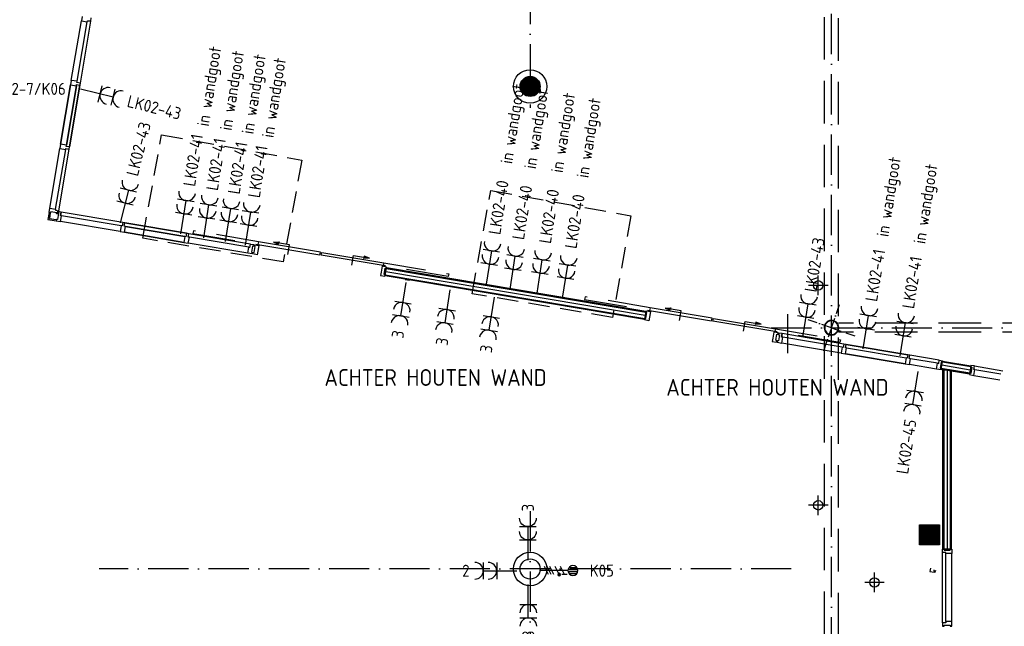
# Model space of a CAD drawing. Header units: millimetres. Extents: x 90707 to 259985, y -1262 to 84291.
# Tile 24 of 75: x 132325 to 147026, y 19153 to 28204. Entities that reach past the tile are written whole.
import ezdxf
from ezdxf.enums import TextEntityAlignment as Align

# ---------------------------------------------------------------- set-up
doc = ezdxf.new("R2010")
doc.units = ezdxf.units.MM
doc.header["$LTSCALE"] = 100
doc.linetypes.add('DASHDOT', pattern=[9, 6, -1.5, 0, -1.5])
doc.linetypes.add('HIDDEN', pattern=[9.525, 6.35, -3.175])
doc.layers.get('0').update_dxf_attribs({"linetype": 'CONTINUOUS'})
for name, color, linetype in [('AANSLWCD', 3, 'CONTINUOUS'), ('ABNSLWCD_ATTRIB', 2, 'CONTINUOUS'), ('AL$7----_STRAMIEN', 1, 'DASHDOT'), ('AL$8----_HULPKOLOM', 2, 'CONTINUOUS'), ('AL$8----_HULPLIJNEN', 2, 'CONTINUOUS'), ('AL22----_BINNENWAND', 7, 'CONTINUOUS'), ('AL28----_KONSTRUKTIE', 3, 'CONTINUOUS'), ('AL31----_BUITENKOZ', 7, 'CONTINUOUS'), ('AL32----_BINNENKOZ', 7, 'CONTINUOUS'), ('ALL-----_REFLIJNEN', 8, 'CONTINUOUS'), ('ALXAA---_GEWBETON', 12, 'CONTINUOUS'), ('EB62209-_ATTRIB', 2, 'CONTINUOUS'), ('EB63103-_ATTRIB', 2, 'CONTINUOUS'), ('EL62209-_KRACHT-ASP400', 3, 'CONTINUOUS'), ('EL63103-_LICHT-WCD230V', 3, 'CONTINUOUS'), ('EL6441--_DATACOM', 3, 'CONTINUOUS'), ('MV-BINNENBESTRATING', 1, 'CONTINUOUS'), ('MV-BINNENKOZIJN', 1, 'CONTINUOUS'), ('MV-STAALKOLOM', 1, 'CONTINUOUS'), ('TEKST25', 1, 'CONTINUOUS'), ('VOLGNUMMER', 7, 'CONTINUOUS')]:
    doc.layers.add(name, color=color, linetype=linetype)
doc.styles.add('1_8', font='ISO', dxfattribs={"height": 1.8})
doc.styles.get("Standard").update_dxf_attribs({"font": 'iso.shx'})

# ---------------------------------------------------------------- blocks, each defined once
blk = doc.blocks.new('ES3W2A')
for p, q in [((1.25, 2), (-1.25, 2)), ((0, 2), (0, -3)), ((1.25, 0), (-1.25, 0))]:
    blk.add_line(p, q)
for centre in [(0, 3.25), (0, 1.25)]:
    blk.add_arc(centre, 1.25, 180, 0)
at = {"style": '1_8'}
for tag, flags, p in [('VERMOGEN', 9, (-2.5, 5)), ('GROEP', 8, (0, 5)), ('SCHAK', 8, (2.5, 5)), ('GELIJK', 9, (5, 5)), ('KAST', 9, (7, 5)), ('TAL', 8, (2.5, 5))]:
    blk.add_attdef(tag, text='', height=1.8, rotation=90, dxfattribs=dict(at, flags=flags)).set_placement(p, align=Align.MIDDLE_CENTER)
at = {"style": '1_8', "width": 0.7, "flags": 8}
blk.add_attdef('DOEL', text='', height=1.8, rotation=90, dxfattribs=at).set_placement((-2.5, 5), align=Align.MIDDLE_LEFT)
at = {"style": '1_8', "flags": 9}
blk.add_attdef('M_CODE', text='', height=1.8, dxfattribs=at).set_placement((0, 0), align=Align.MIDDLE_CENTER)
blk = doc.blocks.new('ES2X2')
for p, q in [((-0.45, 1.4), (-0.45, 2.6)), ((-0.15, 1.27), (-0.15, 2.73)), ((0.15, 1.27), (0.15, 2.73)), ((0.45, 1.4), (0.45, 2.6)), ((0, 1.25), (0, -3))]:
    blk.add_line(p, q)
at = {"color": 1}
for p, q in [((-0.72, -0.21), (-0.72, 0.11)), ((-0.64, -0.25), (-0.64, 0.15)), ((-0.6, 1.15), (-0.6, 0.35)), ((-0.6, 0.75), (0.6, 0.15)), ((-0.56, -0.25), (-0.56, 0.15)), ((-0.48, -0.21), (-0.48, 0.11)), ((-0.6, -0.05), (0.6, -0.65)), ((-0.6, -0.85), (0.6, -1.45)), ((-0.6, -1.25), (0.6, -1.85)), ((-0.6, -1.65), (0.6, -2.25))]:
    blk.add_line(p, q, dxfattribs=at)
blk.add_circle((0, 2), 0.75)
blk.add_circle((-0.6, -0.05), 0.2, dxfattribs=at)
at = {"style": '1_8'}
for tag, flags, p in [('VERMOGEN', 9, (-2.5, 4.5)), ('GROEP', 8, (0, 4.5)), ('SCHAK', 8, (2.5, 4.5)), ('KAST', 9, (7, 4.5)), ('DOEL', 8, (-2.5, 1))]:
    blk.add_attdef(tag, text='', height=1.8, rotation=90, dxfattribs=dict(at, flags=flags)).set_placement(p, align=Align.MIDDLE_LEFT)
at = {"style": '1_8', "flags": 8}
blk.add_attdef('TAL', text='', height=1.8, rotation=90, dxfattribs=at).set_placement((2.5, 4.5), align=Align.MIDDLE_CENTER)
at = {"style": '1_8', "flags": 9}
blk.add_attdef('M_CODE', text='', height=1.8, dxfattribs=at).set_placement((0, 0), align=Align.MIDDLE_CENTER)
blk = doc.blocks.new('A$Cca306792')
at = {"layer": 'AL$7----_STRAMIEN', "color": 1}
for p, q in [((48828, 59705), (48828, 28151)), ((48828, 22132), (48828, 5654)), ((52728, 21270), (42396, 21270))]:
    blk.add_line(p, q, dxfattribs=at)
at = {"layer": 'AL$7----_STRAMIEN'}
for points in [[(53328, 5550), (53328, 47073)], [(52428, 24870), (80709, 24870)]]:
    blk.add_lwpolyline(points, dxfattribs=at)
at = {"layer": 'AL$8----_HULPKOLOM', "color": 8}
for centre in [(48828, 28470), (48828, 28470), (48828, 21270), (48828, 21270)]:
    blk.add_circle(centre, 250, dxfattribs=at)
at = {"layer": 'AL$8----_HULPLIJNEN', "color": 8, "linetype": 'DASHDOT', "ltscale": 0.25}
for q in [(53449, 25217), (52981, 24990), (53208, 24522), (53676, 24749)]:
    blk.add_line((53328, 24870), q, dxfattribs=at)
at = {"layer": 'AL22----_BINNENWAND', "color": 8}
for p, q in [((46662, 25646), (46683, 25769)), ((46683, 25769), (50558, 25117)), ((50537, 24994), (46662, 25646)), ((50558, 25117), (50537, 24994)), ((54965, 24248), (54986, 24371)), ((54986, 24371), (55410, 24300)), ((55410, 24300), (55389, 24177)), ((55389, 24177), (54965, 24248)), ((54991, 24244), (54965, 24248)), ((55116, 24223), (54991, 24244)), ((54991, 21568), (54991, 24243)), ((54991, 24243), (54994, 24243)), ((55116, 24223), (55116, 21568)), ((55116, 21568), (54991, 21568))]:
    blk.add_line(p, q, dxfattribs=at)
at = {"layer": 'AL22----_BINNENWAND', "color": 8, "linetype": 'Continuous'}
for p, q in [((46681, 25754), (50556, 25102)), ((46665, 25661), (50540, 25008)), ((55392, 24192), (54968, 24263)), ((55408, 24285), (54984, 24357)), ((55006, 24243), (55006, 21568)), ((55101, 24225), (55101, 21568))]:
    blk.add_line(p, q, dxfattribs=at)
at = {"layer": 'AL28----_KONSTRUKTIE', "color": 8}
for p, q in [((52673, 25073), (52673, 24488)), ((54641, 21630), (54641, 21930)), ((54641, 21930), (54941, 21930)), ((54941, 21930), (54941, 21630)), ((54941, 21630), (54641, 21630))]:
    blk.add_line(p, q, dxfattribs=at)
for centre in [(48828, 28470), (48828, 28470), (48828, 21270), (48828, 21270)]:
    blk.add_circle(centre, 150, dxfattribs=at)
for radius, start, end in [(110, 160.8893, 340.8893), (110, 340.8893, 160.8893), (102, 160.8893, 340.8893), (102, 340.8893, 160.8893)]:
    blk.add_arc((53328, 24870), radius, start, end, dxfattribs=at)
at = {"layer": 'AL31----_BUITENKOZ', "color": 8, "linetype": 'HIDDEN'}
for p, q in [((43800, 26317), (43793, 26277)), ((44771, 26153), (43800, 26317)), ((43793, 26277), (44765, 26113)), ((47607, 25634), (46635, 25798)), ((46642, 25838), (47614, 25675)), ((47614, 25675), (47607, 25634)), ((49648, 25332), (49641, 25292)), ((49641, 25292), (50613, 25128)), ((50620, 25169), (49648, 25332)), ((52490, 24854), (53462, 24690)), ((53455, 24650), (52484, 24814)), ((53462, 24690), (53455, 24650))]:
    blk.add_line(p, q, dxfattribs=at)
at = {"layer": 'AL31----_BUITENKOZ', "color": 8, "linetype": 'Continuous'}
for p, q in [((44771, 26153), (44765, 26113)), ((44765, 26113), (45690, 25957)), ((45697, 25998), (44771, 26153)), ((45690, 25957), (45697, 25998)), ((45710, 25954), (45717, 25994)), ((46635, 25798), (45710, 25954)), ((45717, 25994), (46642, 25838)), ((46642, 25838), (46635, 25798)), ((50620, 25169), (50613, 25128)), ((51545, 25013), (50620, 25169)), ((50613, 25128), (51538, 24973)), ((51538, 24973), (51545, 25013)), ((51558, 24969), (51565, 25010)), ((51565, 25010), (52490, 24854)), ((52484, 24814), (51558, 24969)), ((52490, 24854), (52484, 24814))]:
    blk.add_line(p, q, dxfattribs=at)
at = {"layer": 'AL31----_BUITENKOZ', "color": 8}
for p, q in [((44995, 26149), (45079, 26151)), ((45234, 26108), (44995, 26149)), ((44995, 26149), (45073, 26119)), ((45073, 26119), (45076, 26135)), ((45079, 26151), (45076, 26135)), ((45210, 25964), (45234, 26108)), ((46165, 25803), (46190, 25947)), ((46190, 25947), (46429, 25907)), ((46346, 25905), (46348, 25921)), ((46429, 25907), (46346, 25905)), ((46351, 25937), (46348, 25921)), ((46429, 25907), (46351, 25937)), ((50843, 25164), (50927, 25167)), ((51082, 25124), (50843, 25164)), ((50843, 25164), (50921, 25134)), ((50921, 25134), (50924, 25150)), ((50927, 25167), (50924, 25150)), ((51058, 24979), (51082, 25124)), ((52014, 24818), (52038, 24963)), ((52038, 24963), (52278, 24923)), ((52194, 24920), (52197, 24936)), ((52278, 24923), (52194, 24920)), ((52199, 24952), (52197, 24936)), ((52278, 24923), (52199, 24952))]:
    blk.add_line(p, q, dxfattribs=at)
at = {"layer": 'AL32----_BINNENKOZ', "color": 8}
for p, q in [((41978, 28561), (42128, 29449)), ((42065, 28547), (42215, 29435)), ((42113, 28521), (42268, 29443)), ((42139, 29515), (42128, 29449)), ((42128, 29449), (42215, 29435)), ((42215, 29435), (42217, 29451)), ((42268, 29443), (42217, 29451)), ((42217, 29451), (42268, 29443)), ((42268, 29443), (42276, 29492)), ((41978, 28561), (41967, 28495)), ((42065, 28547), (41978, 28561)), ((42062, 28530), (42065, 28547)), ((42113, 28521), (42062, 28530)), ((42107, 28489), (42113, 28521)), ((41818, 27608), (41967, 28495)), ((41967, 28495), (41818, 27608)), ((41818, 27608), (41967, 28495)), ((41967, 28495), (41818, 27608)), ((41905, 27593), (42054, 28481)), ((42054, 28481), (41905, 27593)), ((41952, 27568), (42107, 28489)), ((42107, 28489), (41952, 27568)), ((41967, 28495), (42054, 28481)), ((42054, 28481), (42057, 28497)), ((42057, 28497), (42107, 28489)), ((41657, 26655), (41807, 27542)), ((41657, 26655), (41807, 27542)), ((41744, 26640), (41894, 27527)), ((41792, 26615), (41947, 27535)), ((41818, 27608), (41807, 27542)), ((41807, 27542), (41894, 27527)), ((41905, 27593), (41818, 27608)), ((41894, 27527), (41896, 27544)), ((41896, 27544), (41947, 27535)), ((41902, 27576), (41905, 27593)), ((41952, 27568), (41902, 27576)), ((41947, 27535), (41952, 27568)), ((41646, 26589), (41657, 26655)), ((41657, 26655), (41744, 26640)), ((41744, 26640), (41741, 26623)), ((41741, 26623), (41792, 26615)), ((41792, 26615), (41783, 26565)), ((41646, 26589), (41629, 26486)), ((41629, 26486), (41751, 26465)), ((41668, 26585), (41646, 26589)), ((41664, 26586), (41650, 26501)), ((41650, 26501), (41754, 26483)), ((41671, 26601), (41668, 26585)), ((41761, 26585), (41671, 26601)), ((41755, 26487), (41751, 26465)), ((41751, 26465), (41817, 26454)), ((41771, 26484), (41755, 26487)), ((41759, 26570), (41761, 26585)), ((41783, 26565), (41759, 26570)), ((41774, 26602), (41770, 26578)), ((41770, 26578), (41786, 26575)), ((41786, 26575), (41771, 26484)), ((41824, 26594), (41774, 26602)), ((41824, 26594), (41815, 26544)), ((41815, 26544), (41824, 26594)), ((41832, 26541), (41815, 26544)), ((41817, 26454), (41832, 26541)), ((42745, 26439), (41824, 26594)), ((42720, 26392), (41832, 26541)), ((42705, 26305), (41817, 26454)), ((42720, 26392), (42705, 26305)), ((42737, 26389), (42720, 26392)), ((42745, 26439), (42737, 26389)), ((42778, 26434), (42745, 26439)), ((42769, 26383), (42778, 26434)), ((42786, 26380), (42769, 26383)), ((42771, 26294), (42786, 26380)), ((43699, 26279), (42778, 26434)), ((42778, 26434), (43699, 26279)), ((43674, 26231), (42786, 26380)), ((42786, 26380), (43674, 26231)), ((42705, 26305), (42771, 26294)), ((43659, 26144), (42771, 26294)), ((42771, 26294), (43659, 26144)), ((43659, 26144), (42771, 26294)), ((42771, 26294), (43659, 26144)), ((43674, 26231), (43659, 26144)), ((43690, 26228), (43674, 26231)), ((43699, 26279), (43690, 26228)), ((43731, 26273), (43699, 26279)), ((43723, 26223), (43731, 26273)), ((43740, 26220), (43723, 26223)), ((43725, 26133), (43740, 26220)), ((44652, 26118), (43731, 26273)), ((44627, 26071), (43740, 26220)), ((43659, 26144), (43725, 26133)), ((44612, 25984), (43725, 26133)), ((44612, 25984), (43725, 26133)), ((44612, 25984), (44627, 26071)), ((44627, 26071), (44643, 26068)), ((44643, 26068), (44652, 26118)), ((44652, 26118), (44701, 26110)), ((44681, 26088), (44666, 25997)), ((44697, 26085), (44681, 26088)), ((44701, 26110), (44697, 26085)), ((44707, 26086), (44711, 26108)), ((44723, 26084), (44707, 26086)), ((44708, 25993), (44723, 26084)), ((44711, 26108), (44777, 26097)), ((44777, 26097), (44763, 26010)), ((44678, 25973), (44612, 25984)), ((44666, 25997), (44682, 25994)), ((44682, 25994), (44678, 25973)), ((44688, 25971), (44692, 25996)), ((44754, 25960), (44688, 25971)), ((44692, 25996), (44708, 25993)), ((44763, 26010), (44754, 25960)), ((44763, 26010), (44763, 26010)), ((46618, 25787), (46604, 25700)), ((46684, 25776), (46618, 25787)), ((46650, 25666), (46665, 25757)), ((46665, 25757), (46681, 25754)), ((46681, 25754), (46684, 25776)), ((46604, 25700), (46595, 25650)), ((46595, 25650), (46661, 25639)), ((46604, 25700), (46604, 25700)), ((46665, 25664), (46650, 25666)), ((46661, 25639), (46665, 25664)), ((46962, 25589), (47028, 25578)), ((50536, 24987), (50540, 25011)), ((50540, 25011), (50556, 25009)), ((50556, 25102), (50559, 25124)), ((50571, 25099), (50556, 25102)), ((50556, 25009), (50571, 25099)), ((50559, 25124), (50625, 25113)), ((50611, 25026), (50602, 24975)), ((50625, 25113), (50611, 25026)), ((50611, 25026), (50611, 25026)), ((50602, 24975), (50536, 24987)), ((52452, 24716), (52443, 24666)), ((52466, 24803), (52452, 24716)), ((52452, 24716), (52452, 24716)), ((52533, 24792), (52466, 24803)), ((52498, 24682), (52513, 24772)), ((52513, 24772), (52529, 24770)), ((52529, 24770), (52533, 24792)), ((52542, 24790), (52538, 24765)), ((52538, 24765), (52554, 24763)), ((52554, 24763), (52539, 24672)), ((52592, 24782), (52542, 24790)), ((52592, 24782), (52583, 24731)), ((52583, 24731), (52592, 24782)), ((52600, 24728), (52583, 24731)), ((52585, 24642), (52600, 24728)), ((53513, 24626), (52592, 24782)), ((53488, 24579), (52600, 24728)), ((52443, 24666), (52509, 24654)), ((52514, 24679), (52498, 24682)), ((52509, 24654), (52514, 24679)), ((52523, 24674), (52519, 24653)), ((52519, 24653), (52585, 24642)), ((52539, 24672), (52523, 24674)), ((53473, 24492), (52585, 24642)), ((53488, 24579), (53473, 24492)), ((53504, 24576), (53488, 24579)), ((53513, 24626), (53504, 24576)), ((53545, 24621), (53513, 24626)), ((53537, 24571), (53545, 24621)), ((53554, 24568), (53537, 24571)), ((53539, 24481), (53554, 24568)), ((53545, 24621), (54466, 24466)), ((54466, 24466), (53545, 24621)), ((53554, 24568), (54441, 24419)), ((53473, 24492), (53539, 24481)), ((53539, 24481), (54426, 24332)), ((54426, 24332), (53539, 24481)), ((53539, 24481), (54426, 24332)), ((54426, 24332), (53539, 24481)), ((54441, 24419), (54426, 24332)), ((54458, 24416), (54441, 24419)), ((54466, 24466), (54458, 24416)), ((54499, 24460), (54466, 24466)), ((54490, 24410), (54499, 24460)), ((54507, 24407), (54490, 24410)), ((54493, 24321), (54507, 24407)), ((54938, 24387), (54499, 24460)), ((54913, 24339), (54507, 24407)), ((54426, 24332), (54493, 24321)), ((54898, 24252), (54493, 24321)), ((54898, 24252), (54493, 24321)), ((54898, 24252), (54913, 24339)), ((54913, 24339), (54929, 24336)), ((54929, 24336), (54938, 24387)), ((54938, 24387), (54987, 24378)), ((54967, 24356), (54952, 24266)), ((54952, 24266), (54968, 24263)), ((54968, 24263), (54964, 24241)), ((54983, 24354), (54967, 24356)), ((54987, 24378), (54983, 24354)), ((55411, 24307), (55407, 24282)), ((55407, 24282), (55423, 24280)), ((55423, 24280), (55408, 24189)), ((55461, 24299), (55411, 24307)), ((55452, 24248), (55461, 24299)), ((55461, 24299), (55884, 24227)), ((54964, 24241), (54898, 24252)), ((55392, 24192), (55388, 24170)), ((55388, 24170), (55454, 24159)), ((55408, 24189), (55392, 24192)), ((55469, 24245), (55452, 24248)), ((55454, 24159), (55469, 24245)), ((55454, 24159), (55844, 24093)), ((55469, 24245), (55858, 24180)), ((54984, 21568), (55009, 21568)), ((54984, 21518), (54984, 21568)), ((54984, 20468), (54984, 21518)), ((55035, 21518), (54984, 21518)), ((55009, 21568), (55009, 21552)), ((55009, 21552), (55098, 21552)), ((55035, 21501), (55035, 21518)), ((55035, 20485), (55035, 21501)), ((55123, 21501), (55035, 21501)), ((55098, 21552), (55098, 21568)), ((55098, 21568), (55123, 21568)), ((55123, 21568), (55123, 21501)), ((55123, 20485), (55123, 21501)), ((54804, 21283), (54796, 21233)), ((54796, 21233), (54862, 21222)), ((54804, 21283), (54804, 21283)), ((54866, 21246), (54850, 21249)), ((54862, 21222), (54866, 21246)), ((54875, 21242), (54872, 21220)), ((54891, 21239), (54875, 21242)), ((55035, 20468), (54984, 20468)), ((54984, 20468), (54984, 20418)), ((55123, 20485), (55035, 20485)), ((55035, 20485), (55035, 20468)), ((55123, 20418), (55123, 20485)), ((54984, 20418), (55009, 20418)), ((55009, 20418), (55009, 20434)), ((55009, 20434), (55098, 20434)), ((55098, 20434), (55098, 20418)), ((55098, 20418), (55123, 20418))]:
    blk.add_line(p, q, dxfattribs=at)
at = {"layer": 'ALL-----_REFLIJNEN', "color": 8, "linetype": 'Continuous'}
for p, q in [((46673, 25707), (50548, 25055)), ((55400, 24238), (54976, 24310)), ((55053, 24243), (55053, 21568))]:
    blk.add_line(p, q, dxfattribs=at)
at = {"layer": 'ALXAA---_GEWBETON', "color": 8}
for p, q in [((48688, 28416), (48688, 28523)), ((48688, 28416), (48688, 28523)), ((48708, 28380), (48708, 28560)), ((48708, 28380), (48708, 28560)), ((48728, 28358), (48728, 28581)), ((48728, 28358), (48728, 28581)), ((48748, 28343), (48748, 28596)), ((48748, 28343), (48748, 28596)), ((48768, 28332), (48768, 28607)), ((48768, 28332), (48768, 28607)), ((48788, 28325), (48788, 28614)), ((48788, 28325), (48788, 28614)), ((48808, 28321), (48808, 28618)), ((48808, 28321), (48808, 28618)), ((48828, 28320), (48828, 28620)), ((48828, 28320), (48828, 28620)), ((48848, 28321), (48848, 28618)), ((48848, 28321), (48848, 28618)), ((48868, 28325), (48868, 28614)), ((48868, 28325), (48868, 28614)), ((48888, 28332), (48888, 28607)), ((48888, 28332), (48888, 28607)), ((48908, 28343), (48908, 28596)), ((48908, 28343), (48908, 28596)), ((48928, 28358), (48928, 28581)), ((48928, 28358), (48928, 28581)), ((48948, 28380), (48948, 28560)), ((48948, 28380), (48948, 28560)), ((48968, 28416), (48968, 28523)), ((48968, 28416), (48968, 28523)), ((54641, 21929), (54941, 21929)), ((54641, 21909), (54941, 21909)), ((54641, 21889), (54941, 21889)), ((54641, 21869), (54941, 21869)), ((54641, 21849), (54941, 21849)), ((54641, 21829), (54941, 21829)), ((54641, 21809), (54941, 21809)), ((54641, 21789), (54941, 21789)), ((54641, 21769), (54941, 21769)), ((54641, 21749), (54941, 21749)), ((54641, 21729), (54941, 21729)), ((54641, 21709), (54941, 21709)), ((54641, 21689), (54941, 21689)), ((54641, 21669), (54941, 21669)), ((54641, 21649), (54941, 21649))]:
    blk.add_line(p, q, dxfattribs=at)
at = {"layer": 'MV-BINNENBESTRATING', "color": 8}
for p, q in [((53130, 25357), (53130, 25647)), ((53130, 25357), (53130, 25647)), ((53276, 25502), (52985, 25502)), ((53276, 25502), (52985, 25502)), ((53130, 22075), (53130, 22365)), ((53276, 22220), (52985, 22220)), ((53969, 20925), (53969, 21216)), ((54114, 21070), (53824, 21070))]:
    blk.add_line(p, q, dxfattribs=at)
at = {"layer": 'MV-BINNENKOZIJN', "color": 2, "linetype": 'HIDDEN'}
for p, q in [((78423, 24937), (53434, 24937)), ((78423, 24802), (53434, 24802))]:
    blk.add_line(p, q, dxfattribs=at)
for points in [[(53224, 11726), (53224, 35776)], [(53434, 11709), (53434, 35776)]]:
    blk.add_lwpolyline(points, dxfattribs=at)
at = {"layer": 'MV-STAALKOLOM', "color": 8}
for centre in [(53130, 25502), (53130, 25502), (53130, 22220), (53969, 21070)]:
    blk.add_circle(centre, 70.2, dxfattribs=at)
at = {"layer": 'VOLGNUMMER', "color": 252, "linetype": 'ByBlock'}
for tag, p in [('0.28', (16187, 74214)), ('0.16', (78893, 73105)), ('0.17', (62961, 72994)), ('0.29', (35887, 72529)), ('0.18', (53124, 64542)), ('0.701', (85482, 63517)), ('0.30', (29366, 63128)), ('0.32', (36092, 63166)), ('0.12', (90689, 63024)), ('0.29A', (33165, 62745)), ('0.30', (38191, 61494)), ('0.27', (17657, 61363)), ('0.19', (61479, 61433)), ('0.14', (89762, 60088)), ('0.33', (45869, 59450)), ('0.15', (73454, 57402)), ('0.801', (112714, 57073)), ('0.25', (28058, 57013)), ('0.18A', (61029, 56759)), ('0.26A', (36299, 54851)), ('0.20', (60895, 53506)), ('0.800', (90980, 50804)), ('0.25A', (73288, 48435)), ('0.300', (94483, 48257)), ('0.21', (58702, 48178)), ('0.24', (35041, 47783)), ('0.102', (87631, 47613)), ('0.203', (95795, 46197)), ('0.26', (18559, 46119)), ('0.802', (68387, 42721)), ('0.204', (95497, 42149)), ('0.07B', (66790, 38909)), ('0.702', (95327, 36513))]:
    blk.add_attdef(tag, text='', height=250, dxfattribs=at).set_placement(p, align=Align.MIDDLE_CENTER)
at = {"layer": 'VOLGNUMMER', "color": 8, "linetype": 'ByBlock'}
blk.add_attdef('0.600', text='', height=250, dxfattribs=at).set_placement((96800, 48300), align=Align.MIDDLE_CENTER)

msp = doc.modelspace()

# ---------------------------------------------------------------- linework, layer by layer
at = {"color": 9, "linetype": 'HIDDEN', "ltscale": 0.5}
for points in [[(134164, 24943), (134444, 26486), (136536, 26108), (136261, 24590)], [(139080, 24115), (139359, 25658), (141451, 25280), (141176, 23763)]]:
    msp.add_lwpolyline(points, close=True, dxfattribs=at)

# ---------------------------------------------------------------- block references
at = {"layer": 'AANSLWCD'}
ref = msp.add_blockref('ES3W2A', (133899, 25466, 1050), dxfattribs=dict(at, xscale=99.99999999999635, yscale=99.99999999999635, zscale=99.99999999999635, rotation=345.9738778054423))
ref.add_attrib('GROEP', 'LK02-43', dxfattribs={"layer": 'ABNSLWCD_ATTRIB', "color": 1, "height": 180, "rotation": 75.9739, "style": '1_8', "flags": 8}).set_placement((134002, 25879, 1050), align=Align.MIDDLE_LEFT)
ref = msp.add_blockref('ES3W2A', (139913, 20442, 1050), dxfattribs=dict(at, xscale=-100, yscale=100, zscale=100))
ref.add_attrib('GROEP', '3', dxfattribs={"layer": 'ABNSLWCD_ATTRIB', "color": 1, "height": 180, "rotation": 90, "style": '1_8', "flags": 8}).set_placement((139913, 20867, 1050), align=Align.MIDDLE_LEFT)
ref = msp.add_blockref('ES3W2A', (139447, 19982, 1050), dxfattribs=dict(at, xscale=100, yscale=100, zscale=100, rotation=90))
ref.add_attrib('GROEP', '2', dxfattribs={"layer": 'ABNSLWCD_ATTRIB', "color": 1, "height": 180, "style": '1_8', "flags": 8}).set_placement((138932, 19982, 1050), align=Align.MIDDLE_LEFT)
ref = msp.add_blockref('ES3W2A', (139919, 19478, 1050), dxfattribs=dict(at, xscale=100, yscale=100, zscale=100, rotation=180))
ref.add_attrib('GROEP', '3', dxfattribs={"layer": 'ABNSLWCD_ATTRIB', "color": 1, "height": 180, "rotation": 90, "style": '1_8', "flags": 8}).set_placement((139919, 18976, 1050), align=Align.MIDDLE_LEFT)
at = {"layer": 'EL62209-_KRACHT-ASP400'}
ref = msp.add_blockref('ES2X2', (131374, 27172, 1050), dxfattribs=dict(at, xscale=100, yscale=100, zscale=100, rotation=270))
ref.add_attrib('GROEP', 'KK02-7/K06', dxfattribs={"layer": 'EB62209-_ATTRIB', "color": 1, "height": 180, "style": '1_8', "flags": 8}).set_placement((131824, 27172, 1050), align=Align.MIDDLE_LEFT)
ref = msp.add_blockref('ES2X2', (140386, 19984, 1050), dxfattribs=dict(at, xscale=-100, yscale=100, zscale=100, rotation=270))
ref.add_attrib('GROEP', 'K05', dxfattribs={"layer": 'EB62209-_ATTRIB', "color": 1, "height": 180, "style": '1_8', "flags": 8}).set_placement((140836, 19984, 1050), align=Align.MIDDLE_LEFT)
at = {"layer": 'EL63103-_LICHT-WCD230V'}
ref = msp.add_blockref('ES3W2A', (134774, 25307), dxfattribs=dict(at, xscale=99.99999999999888, yscale=99.99999999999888, zscale=99.99999999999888, rotation=351.0220529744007))
ref.add_attrib('GROEP', 'LK02-41', dxfattribs={"layer": 'EB63103-_ATTRIB', "color": 1, "height": 180, "rotation": 81.0221, "style": '1_8', "flags": 8}).set_placement((134976, 26495), align=Align.MIDDLE_RIGHT)
ref.add_attrib('SCHAK', 'in wandgoot', dxfattribs={"layer": 'EB63103-_ATTRIB', "color": 1, "height": 180, "rotation": 81, "style": '1_8', "flags": 8}).set_placement((135154, 27210), align=Align.MIDDLE_CENTER)
ref = msp.add_blockref('ES3W2A', (135114, 25245), dxfattribs=dict(at, xscale=99.99999999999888, yscale=99.99999999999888, zscale=99.99999999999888, rotation=351.0220529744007))
ref.add_attrib('GROEP', 'LK02-41', dxfattribs={"layer": 'EB63103-_ATTRIB', "color": 1, "height": 180, "rotation": 81.0221, "style": '1_8', "flags": 8}).set_placement((135316, 26433), align=Align.MIDDLE_RIGHT)
ref.add_attrib('SCHAK', 'in wandgoot', dxfattribs={"layer": 'EB63103-_ATTRIB', "color": 1, "height": 180, "rotation": 81, "style": '1_8', "flags": 8}).set_placement((135494, 27148), align=Align.MIDDLE_CENTER)
ref = msp.add_blockref('ES3W2A', (135439, 25191), dxfattribs=dict(at, xscale=99.99999999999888, yscale=99.99999999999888, zscale=99.99999999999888, rotation=351.0220529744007))
ref.add_attrib('GROEP', 'LK02-41', dxfattribs={"layer": 'EB63103-_ATTRIB', "color": 1, "height": 180, "rotation": 81.0221, "style": '1_8', "flags": 8}).set_placement((135641, 26379), align=Align.MIDDLE_RIGHT)
ref.add_attrib('SCHAK', 'in wandgoot', dxfattribs={"layer": 'EB63103-_ATTRIB', "color": 1, "height": 180, "rotation": 81, "style": '1_8', "flags": 8}).set_placement((135819, 27094), align=Align.MIDDLE_CENTER)
ref = msp.add_blockref('ES3W2A', (135740, 25137), dxfattribs=dict(at, xscale=99.99999999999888, yscale=99.99999999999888, zscale=99.99999999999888, rotation=351.0220529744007))
ref.add_attrib('GROEP', 'LK02-41', dxfattribs={"layer": 'EB63103-_ATTRIB', "color": 1, "height": 180, "rotation": 81.0221, "style": '1_8', "flags": 8}).set_placement((135942, 26325), align=Align.MIDDLE_RIGHT)
ref.add_attrib('SCHAK', 'in wandgoot', dxfattribs={"layer": 'EB63103-_ATTRIB', "color": 1, "height": 180, "rotation": 81, "style": '1_8', "flags": 8}).set_placement((136120, 27040), align=Align.MIDDLE_CENTER)
ref = msp.add_blockref('ES3W2A', (139336, 24556), dxfattribs=dict(at, xscale=99.99999999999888, yscale=99.99999999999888, zscale=99.99999999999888, rotation=351.0220529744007))
ref.add_attrib('GROEP', 'LK02-40', dxfattribs={"layer": 'EB63103-_ATTRIB', "color": 1, "height": 180, "rotation": 81.0221, "style": '1_8', "flags": 8}).set_placement((139539, 25805), align=Align.MIDDLE_RIGHT)
ref.add_attrib('SCHAK', 'in wandgoot', dxfattribs={"layer": 'EB63103-_ATTRIB', "color": 1, "height": 180, "rotation": 81, "style": '1_8', "flags": 8}).set_placement((139684, 26651), align=Align.MIDDLE_CENTER)
ref = msp.add_blockref('ES3W2A', (133526, 27097, 1050), dxfattribs=dict(at, xscale=99.99999999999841, yscale=99.99999999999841, zscale=99.99999999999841, rotation=255.9739666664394))
ref.add_attrib('GROEP', 'LK02-43', dxfattribs={"layer": 'EB63103-_ATTRIB', "color": 1, "height": 180, "rotation": 345.974, "style": '1_8', "flags": 8}).set_placement((133938, 26994, 1050), align=Align.MIDDLE_LEFT)
ref = msp.add_blockref('ES3W2A', (139689, 24479), dxfattribs=dict(at, xscale=99.99999999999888, yscale=99.99999999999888, zscale=99.99999999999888, rotation=351.0220529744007))
ref.add_attrib('GROEP', 'LK02-40', dxfattribs={"layer": 'EB63103-_ATTRIB', "color": 1, "height": 180, "rotation": 81.0221, "style": '1_8', "flags": 8}).set_placement((139892, 25729), align=Align.MIDDLE_RIGHT)
ref.add_attrib('SCHAK', 'in wandgoot', dxfattribs={"layer": 'EB63103-_ATTRIB', "color": 1, "height": 180, "rotation": 81, "style": '1_8', "flags": 8}).set_placement((140037, 26575), align=Align.MIDDLE_CENTER)
ref = msp.add_blockref('ES3W2A', (140091, 24422), dxfattribs=dict(at, xscale=99.99999999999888, yscale=99.99999999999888, zscale=99.99999999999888, rotation=351.0220529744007))
ref.add_attrib('GROEP', 'LK02-40', dxfattribs={"layer": 'EB63103-_ATTRIB', "color": 1, "height": 180, "rotation": 81.0221, "style": '1_8', "flags": 8}).set_placement((140293, 25672), align=Align.MIDDLE_RIGHT)
ref.add_attrib('SCHAK', 'in wandgoot', dxfattribs={"layer": 'EB63103-_ATTRIB', "color": 1, "height": 180, "rotation": 81, "style": '1_8', "flags": 8}).set_placement((140438, 26518), align=Align.MIDDLE_CENTER)
ref = msp.add_blockref('ES3W2A', (140473, 24346), dxfattribs=dict(at, xscale=99.99999999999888, yscale=99.99999999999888, zscale=99.99999999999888, rotation=351.0220529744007))
ref.add_attrib('GROEP', 'LK02-40', dxfattribs={"layer": 'EB63103-_ATTRIB', "color": 1, "height": 180, "rotation": 81.0221, "style": '1_8', "flags": 8}).set_placement((140676, 25596), align=Align.MIDDLE_RIGHT)
ref.add_attrib('SCHAK', 'in wandgoot', dxfattribs={"layer": 'EB63103-_ATTRIB', "color": 1, "height": 180, "rotation": 81, "style": '1_8', "flags": 8}).set_placement((140821, 26441), align=Align.MIDDLE_CENTER)
ref = msp.add_blockref('ES3W2A', (144963, 23591), dxfattribs=dict(at, xscale=99.99999999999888, yscale=99.99999999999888, zscale=99.99999999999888, rotation=351.0220529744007))
ref.add_attrib('GROEP', 'LK02-41', dxfattribs={"layer": 'EB63103-_ATTRIB', "color": 1, "height": 180, "rotation": 81.0221, "style": '1_8', "flags": 8}).set_placement((145160, 24777), align=Align.MIDDLE_RIGHT)
ref.add_attrib('SCHAK', 'in wandgoot', dxfattribs={"layer": 'EB63103-_ATTRIB', "color": 1, "height": 180, "rotation": 81, "style": '1_8', "flags": 8}).set_placement((145300, 25562), align=Align.MIDDLE_CENTER)
ref = msp.add_blockref('ES3W2A', (145513, 23486), dxfattribs=dict(at, xscale=99.99999999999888, yscale=99.99999999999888, zscale=99.99999999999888, rotation=351.0220529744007))
ref.add_attrib('GROEP', 'LK02-41', dxfattribs={"layer": 'EB63103-_ATTRIB', "color": 1, "height": 180, "rotation": 81.0221, "style": '1_8', "flags": 8}).set_placement((145710, 24671), align=Align.MIDDLE_RIGHT)
ref.add_attrib('SCHAK', 'in wandgoot', dxfattribs={"layer": 'EB63103-_ATTRIB', "color": 1, "height": 180, "rotation": 81, "style": '1_8', "flags": 8}).set_placement((145850, 25457), align=Align.MIDDLE_CENTER)
ref = msp.add_blockref('ES3W2A', (144061, 23765, 1050), dxfattribs=dict(at, xscale=99.99999999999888, yscale=99.99999999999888, zscale=99.99999999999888, rotation=351.0220529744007))
ref.add_attrib('GROEP', 'LK02-43', dxfattribs={"layer": 'EB63103-_ATTRIB', "color": 1, "height": 180, "rotation": 81.0221, "style": '1_8', "flags": 8}).set_placement((144258, 24950, 1050), align=Align.MIDDLE_RIGHT)
ref = msp.add_blockref('ES3W2A', (138048, 23985, 1050), dxfattribs=dict(at, xscale=99.99999999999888, yscale=99.99999999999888, zscale=99.99999999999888, rotation=171.0220529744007))
ref.add_attrib('GROEP', '3', dxfattribs={"layer": 'EB63103-_ATTRIB', "color": 1, "height": 180, "rotation": 81.0221, "style": '1_8', "flags": 8}).set_placement((137981, 23566, 1050), align=Align.MIDDLE_RIGHT)
ref = msp.add_blockref('ES3W2A', (138707, 23878, 1050), dxfattribs=dict(at, xscale=99.99999999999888, yscale=99.99999999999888, zscale=99.99999999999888, rotation=171.0220529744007))
ref.add_attrib('GROEP', '3', dxfattribs={"layer": 'EB63103-_ATTRIB', "color": 1, "height": 180, "rotation": 81.0221, "style": '1_8', "flags": 8}).set_placement((138641, 23458, 1050), align=Align.MIDDLE_RIGHT)
ref = msp.add_blockref('ES3W2A', (139367, 23770, 1050), dxfattribs=dict(at, xscale=99.99999999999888, yscale=99.99999999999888, zscale=99.99999999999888, rotation=171.0220529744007))
ref.add_attrib('GROEP', '3', dxfattribs={"layer": 'EB63103-_ATTRIB', "color": 1, "height": 180, "rotation": 81.0221, "style": '1_8', "flags": 8}).set_placement((139301, 23350, 1050), align=Align.MIDDLE_RIGHT)
ref = msp.add_blockref('ES3W2A', (145694, 22659, 1050), dxfattribs=dict(at, xscale=99.99999999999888, yscale=99.99999999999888, zscale=99.99999999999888, rotation=171.0220529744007))
ref.add_attrib('GROEP', 'LK02-45', dxfattribs={"layer": 'EB63103-_ATTRIB', "color": 1, "height": 180, "rotation": 81.0221, "style": '1_8', "flags": 8}).set_placement((145628, 22239, 1050), align=Align.MIDDLE_RIGHT)
at = {"layer": 'EL6441--_DATACOM'}
msp.add_blockref('A$Cca306792', (91118, -1262), dxfattribs=at)

# ---------------------------------------------------------------- texts
at = {"layer": 'TEKST25'}
for p in [(136875, 22740), (141980, 22594)]:
    msp.add_text('ACHTER HOUTEN WAND', height=250, dxfattribs=at).set_placement(p)

doc.saveas('drawing.dxf')
